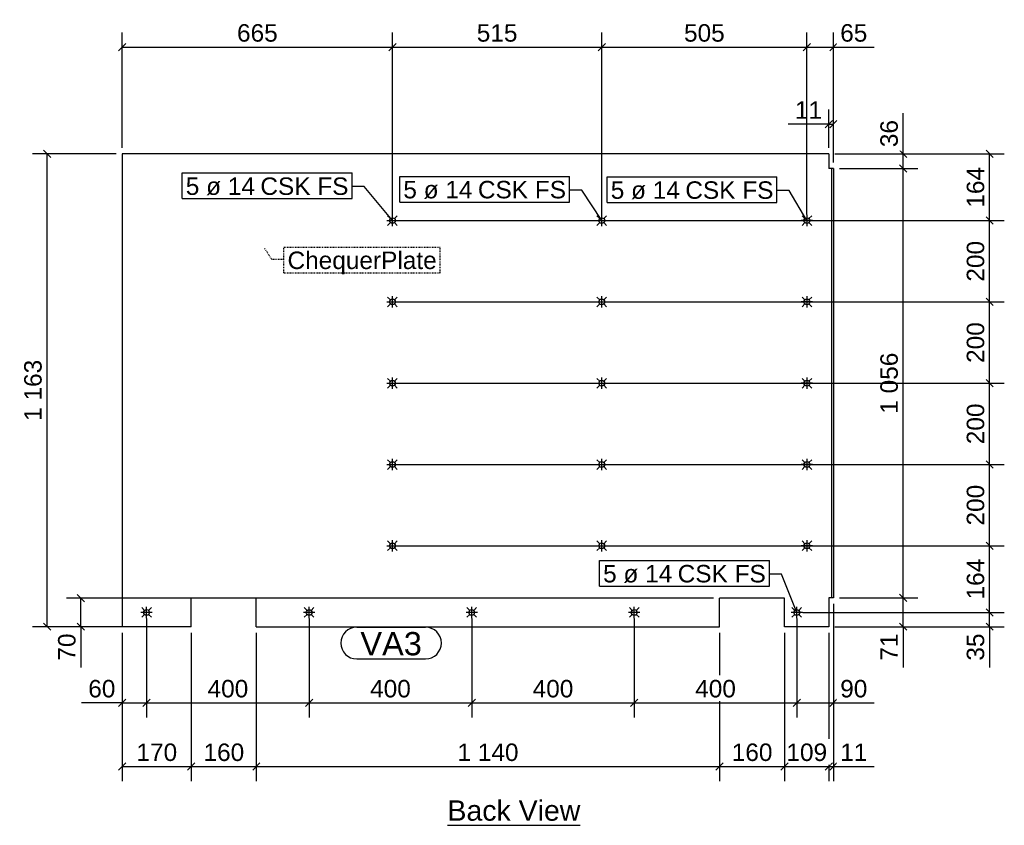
# Model space of a CAD drawing. Header units: millimetres. Extents: x 45 to 19907, y 63 to 2050.
# Tile 2 of 3: x 9751 to 12174, y 68 to 2050. Entities that reach past the tile are written whole.
import ezdxf

# ---------------------------------------------------------------- set-up
doc = ezdxf.new("R2010")
doc.units = ezdxf.units.MM
doc.linetypes.add('DXK_LINE_DOT2', pattern=[3.9198, 1.9599, -1.9599])
doc.styles.add('Arial', font='ARIAL.TTF', dxfattribs={"height": 0.2})

# ---------------------------------------------------------------- blocks, each defined once
blk = doc.blocks.new('Unknown-3637099-12 - 1228')
at = {"color": 6, "linetype": 'Continuous'}
blk.add_line((10803.8, 67.5), (11130.4, 67.5), dxfattribs=at)
at = {"color": 0, "linetype": 'Continuous'}
blk.add_wipeout([(11130.4, 78.8), (11130.4, 131.2), (10803.8, 131.2), (10803.8, 78.8)], dxfattribs=at)
at = {"color": 6, "linetype": 'Continuous', "style": 'Arial'}
blk.add_text('Back View', height=50.14, dxfattribs=at).set_placement((10803.8, 78.8))
blk = doc.blocks.new('Bolt-3637099-1232 - 1228')
at = {"color": 96, "linetype": 'Continuous'}
for p, q in [((10654.4, 1555.2), (10682.4, 1555.2)), ((10663.5, 1560.1), (10656.5, 1567.1)), ((10668.4, 1541.2), (10668.4, 1569.2)), ((10673.3, 1560.1), (10680.3, 1567.1)), ((10663.5, 1550.3), (10656.5, 1543.3)), ((10673.3, 1550.3), (10680.3, 1543.3)), ((10663.5, 1360.1), (10656.5, 1367.1)), ((10668.4, 1341.2), (10668.4, 1369.2)), ((10673.3, 1360.1), (10680.3, 1367.1)), ((10654.4, 1355.2), (10682.4, 1355.2)), ((10663.5, 1350.3), (10656.5, 1343.3)), ((10673.3, 1350.3), (10680.3, 1343.3)), ((10663.5, 1160.1), (10656.5, 1167.1)), ((10668.4, 1141.2), (10668.4, 1169.2)), ((10673.3, 1160.1), (10680.3, 1167.1)), ((10654.4, 1155.2), (10682.4, 1155.2)), ((10663.5, 1150.3), (10656.5, 1143.3)), ((10673.3, 1150.3), (10680.3, 1143.3)), ((10654.4, 955.2), (10682.4, 955.2)), ((10663.5, 960.1), (10656.5, 967.1)), ((10663.5, 950.3), (10656.5, 943.3)), ((10668.4, 941.2), (10668.4, 969.2)), ((10673.3, 960.1), (10680.3, 967.1)), ((10673.3, 950.3), (10680.3, 943.3)), ((10654.4, 755.2), (10682.4, 755.2)), ((10663.5, 760.1), (10656.5, 767.1)), ((10668.4, 741.2), (10668.4, 769.2)), ((10673.3, 760.1), (10680.3, 767.1)), ((10663.5, 750.3), (10656.5, 743.3)), ((10673.3, 750.3), (10680.3, 743.3))]:
    blk.add_line(p, q, dxfattribs=at)
for centre in [(10668.4, 1555.2), (10668.4, 1355.2), (10668.4, 1155.2), (10668.4, 955.2), (10668.4, 755.2)]:
    blk.add_circle(centre, 7, dxfattribs=at)
blk = doc.blocks.new('Part-3637099-1229 - 1228')
at = {"color": 30, "linetype": 'Continuous'}
for p, q in [((11742.4, 1719.2), (10003.4, 1719.2)), ((10003.4, 1719.2), (10003.4, 556.2)), ((11742.4, 1719.2), (11742.4, 1683.2)), ((11753.4, 1683.2), (11742.4, 1683.2)), ((11748.9, 1683.2), (11748.9, 627.2)), ((11753.4, 1683.2), (11753.4, 627.2)), ((10333.4, 626.2), (10173.4, 626.2)), ((10173.4, 556.2), (10173.4, 626.2)), ((10333.4, 556.2), (10333.4, 626.2)), ((11633.4, 626.2), (11473.4, 626.2)), ((11473.4, 556.2), (11473.4, 626.2)), ((11633.4, 556.2), (11633.4, 626.2)), ((11748.9, 627.2), (11742.4, 627.2)), ((11742.4, 627.2), (11742.4, 556.2)), ((11753.4, 627.2), (11748.9, 627.2)), ((10173.4, 556.2), (10003.4, 556.2)), ((10333.4, 556.2), (11473.4, 556.2)), ((11742.4, 556.2), (11633.4, 556.2))]:
    blk.add_line(p, q, dxfattribs=at)
blk = doc.blocks.new('Bolt-3637099-1230 - 1228')
at = {"color": 96, "linetype": 'Continuous'}
for p, q in [((10077.4, 591.2), (10049.4, 591.2)), ((10058.5, 596.1), (10051.5, 603.1)), ((10058.5, 586.3), (10051.5, 579.3)), ((10063.4, 577.2), (10063.4, 605.2)), ((10068.3, 596.1), (10075.3, 603.1)), ((10068.3, 586.3), (10075.3, 579.3)), ((10477.4, 591.2), (10449.4, 591.2)), ((10458.5, 596.1), (10451.5, 603.1)), ((10458.5, 586.3), (10451.5, 579.3)), ((10463.4, 577.2), (10463.4, 605.2)), ((10468.3, 596.1), (10475.3, 603.1)), ((10468.3, 586.3), (10475.3, 579.3)), ((10877.4, 591.2), (10849.4, 591.2)), ((10858.5, 596.1), (10851.5, 603.1)), ((10858.5, 586.3), (10851.5, 579.3)), ((10863.4, 577.2), (10863.4, 605.2)), ((10868.3, 596.1), (10875.3, 603.1)), ((10868.3, 586.3), (10875.3, 579.3)), ((11277.4, 591.2), (11249.4, 591.2)), ((11258.5, 596.1), (11251.5, 603.1)), ((11258.5, 586.3), (11251.5, 579.3)), ((11263.4, 577.2), (11263.4, 605.2)), ((11268.3, 596.1), (11275.3, 603.1)), ((11268.3, 586.3), (11275.3, 579.3)), ((11677.4, 591.2), (11649.4, 591.2)), ((11658.5, 596.1), (11651.5, 603.1)), ((11658.5, 586.3), (11651.5, 579.3)), ((11663.4, 577.2), (11663.4, 605.2)), ((11668.3, 596.1), (11675.3, 603.1)), ((11668.3, 586.3), (11675.3, 579.3))]:
    blk.add_line(p, q, dxfattribs=at)
for centre in [(10063.4, 591.2), (10463.4, 591.2), (10863.4, 591.2), (11263.4, 591.2), (11663.4, 591.2)]:
    blk.add_circle(centre, 7, dxfattribs=at)
blk = doc.blocks.new('Bolt-3637099-1231 - 1228')
at = {"color": 96, "linetype": 'Continuous'}
for p, q in [((11169.4, 1555.2), (11197.4, 1555.2)), ((11178.5, 1560.1), (11171.5, 1567.1)), ((11183.4, 1541.2), (11183.4, 1569.2)), ((11188.3, 1560.1), (11195.3, 1567.1)), ((11178.5, 1550.3), (11171.5, 1543.3)), ((11188.3, 1550.3), (11195.3, 1543.3)), ((11178.5, 1360.1), (11171.5, 1367.1)), ((11183.4, 1341.2), (11183.4, 1369.2)), ((11188.3, 1360.1), (11195.3, 1367.1)), ((11169.4, 1355.2), (11197.4, 1355.2)), ((11178.5, 1350.3), (11171.5, 1343.3)), ((11188.3, 1350.3), (11195.3, 1343.3)), ((11178.5, 1160.1), (11171.5, 1167.1)), ((11183.4, 1141.2), (11183.4, 1169.2)), ((11188.3, 1160.1), (11195.3, 1167.1)), ((11169.4, 1155.2), (11197.4, 1155.2)), ((11178.5, 1150.3), (11171.5, 1143.3)), ((11188.3, 1150.3), (11195.3, 1143.3)), ((11169.4, 955.2), (11197.4, 955.2)), ((11178.5, 960.1), (11171.5, 967.1)), ((11178.5, 950.3), (11171.5, 943.3)), ((11183.4, 941.2), (11183.4, 969.2)), ((11188.3, 960.1), (11195.3, 967.1)), ((11188.3, 950.3), (11195.3, 943.3)), ((11169.4, 755.2), (11197.4, 755.2)), ((11178.5, 760.1), (11171.5, 767.1)), ((11183.4, 741.2), (11183.4, 769.2)), ((11188.3, 760.1), (11195.3, 767.1)), ((11178.5, 750.3), (11171.5, 743.3)), ((11188.3, 750.3), (11195.3, 743.3))]:
    blk.add_line(p, q, dxfattribs=at)
for centre in [(11183.4, 1555.2), (11183.4, 1355.2), (11183.4, 1155.2), (11183.4, 955.2), (11183.4, 755.2)]:
    blk.add_circle(centre, 7, dxfattribs=at)
blk = doc.blocks.new('Bolt-3637099-1233 - 1228')
at = {"color": 96, "linetype": 'Continuous'}
for p, q in [((11702.4, 1555.2), (11674.4, 1555.2)), ((11683.5, 1560.1), (11676.5, 1567.1)), ((11688.4, 1569.2), (11688.4, 1541.2)), ((11693.3, 1560.1), (11700.3, 1567.1)), ((11683.5, 1550.3), (11676.5, 1543.3)), ((11693.3, 1550.3), (11700.3, 1543.3)), ((11683.5, 1360.1), (11676.5, 1367.1)), ((11688.4, 1369.2), (11688.4, 1341.2)), ((11693.3, 1360.1), (11700.3, 1367.1)), ((11702.4, 1355.2), (11674.4, 1355.2)), ((11683.5, 1350.3), (11676.5, 1343.3)), ((11693.3, 1350.3), (11700.3, 1343.3)), ((11683.5, 1160.1), (11676.5, 1167.1)), ((11688.4, 1169.2), (11688.4, 1141.2)), ((11693.3, 1160.1), (11700.3, 1167.1)), ((11702.4, 1155.2), (11674.4, 1155.2)), ((11683.5, 1150.3), (11676.5, 1143.3)), ((11693.3, 1150.3), (11700.3, 1143.3)), ((11702.4, 955.2), (11674.4, 955.2)), ((11683.5, 960.1), (11676.5, 967.1)), ((11683.5, 950.3), (11676.5, 943.3)), ((11688.4, 969.2), (11688.4, 941.2)), ((11693.3, 960.1), (11700.3, 967.1)), ((11693.3, 950.3), (11700.3, 943.3)), ((11702.4, 755.2), (11674.4, 755.2)), ((11683.5, 760.1), (11676.5, 767.1)), ((11688.4, 769.2), (11688.4, 741.2)), ((11693.3, 760.1), (11700.3, 767.1)), ((11683.5, 750.3), (11676.5, 743.3)), ((11693.3, 750.3), (11700.3, 743.3))]:
    blk.add_line(p, q, dxfattribs=at)
for centre in [(11688.4, 1555.2), (11688.4, 1355.2), (11688.4, 1155.2), (11688.4, 955.2), (11688.4, 755.2)]:
    blk.add_circle(centre, 7, dxfattribs=at)
blk = doc.blocks.new('StraightDimension-3637099-1369 - 1228')
at = {"color": 7, "linetype": 'Continuous'}
for p, q in [((11753.4, 612.2), (11753.4, 176.2)), ((11742.4, 541.2), (11742.4, 176.2)), ((11733.4, 203.2), (11751.4, 221.3)), ((11762.4, 221.3), (11744.4, 203.2)), ((11742.4, 212.2), (11753.4, 212.2))]:
    blk.add_line(p, q, dxfattribs=at)
at = {"color": 0}
blk.add_wipeout([(11846, 216.8), (11846, 279.8), (11761.3, 279.8), (11761.3, 216.8)], dxfattribs=at)
at = {"color": 7, "linetype": 'Continuous'}
blk.add_line((11753.4, 212.2), (11853.9, 212.2), dxfattribs=at)
blk.add_line((11753.4, 212.2), (11853.9, 212.2), dxfattribs=at)
at = {"color": 96, "style": 'Arial'}
blk.add_text('11', height=42.98, dxfattribs=at).set_placement((11770.3, 225.7))
blk = doc.blocks.new('StraightDimension-3637099-1370 - 1228')
at = {"color": 7, "linetype": 'Continuous'}
for p, q in [((11633.4, 541.2), (11633.4, 176.2)), ((11742.4, 541.2), (11742.4, 176.2)), ((11642.4, 221.3), (11624.4, 203.2)), ((11733.4, 203.2), (11751.4, 221.3)), ((11633.4, 212.2), (11742.4, 212.2))]:
    blk.add_line(p, q, dxfattribs=at)
at = {"color": 0}
blk.add_wipeout([(11747, 216.8), (11747, 279.8), (11628.9, 279.8), (11628.9, 216.8)], dxfattribs=at)
at = {"color": 96, "style": 'Arial'}
blk.add_text('109', height=42.98, dxfattribs=at).set_placement((11637.9, 225.7))
blk = doc.blocks.new('StraightDimension-3637099-1371 - 1228')
at = {"color": 7, "linetype": 'Continuous'}
for p, q in [((11473.4, 541.2), (11473.4, 176.2)), ((11633.4, 541.2), (11633.4, 176.2)), ((11482.4, 221.3), (11464.4, 203.2)), ((11624.4, 203.2), (11642.4, 221.3)), ((11473.4, 212.2), (11633.4, 212.2))]:
    blk.add_line(p, q, dxfattribs=at)
at = {"color": 0}
blk.add_wipeout([(11612.5, 216.8), (11612.5, 279.8), (11494.4, 279.8), (11494.4, 216.8)], dxfattribs=at)
at = {"color": 96, "style": 'Arial'}
blk.add_text('160', height=42.98, dxfattribs=at).set_placement((11503.4, 225.7))
blk = doc.blocks.new('StraightDimension-3637099-1436 - 1228')
at = {"color": 7, "linetype": 'Continuous'}
for p, q in [((11742.4, 1734.2), (11742.4, 1828.3)), ((11753.4, 1698.2), (11753.4, 1828.3)), ((11733.4, 1783.3), (11751.4, 1801.3)), ((11762.4, 1801.3), (11744.4, 1783.3)), ((11742.4, 1792.3), (11753.4, 1792.3))]:
    blk.add_line(p, q, dxfattribs=at)
at = {"color": 0}
blk.add_wipeout([(11734.6, 1796.8), (11734.6, 1859.8), (11649.8, 1859.8), (11649.8, 1796.8)], dxfattribs=at)
at = {"color": 7, "linetype": 'Continuous'}
blk.add_line((11742.4, 1792.3), (11642, 1792.3), dxfattribs=at)
blk.add_line((11742.4, 1792.3), (11642, 1792.3), dxfattribs=at)
at = {"color": 96, "style": 'Arial'}
blk.add_text('11', height=42.98, dxfattribs=at).set_placement((11658.8, 1805.8))
blk = doc.blocks.new('StraightDimension-3637099-1372 - 1228')
at = {"color": 7, "linetype": 'Continuous'}
for p, q in [((10333.4, 541.2), (10333.4, 176.2)), ((11473.4, 541.2), (11473.4, 176.2)), ((10342.4, 221.3), (10324.4, 203.2)), ((11464.4, 203.2), (11482.4, 221.3)), ((10333.4, 212.2), (11473.4, 212.2))]:
    blk.add_line(p, q, dxfattribs=at)
at = {"color": 0}
blk.add_wipeout([(10987.5, 216.8), (10987.5, 279.8), (10819.4, 279.8), (10819.4, 216.8)], dxfattribs=at)
at = {"color": 96, "style": 'Arial'}
blk.add_text('1 140', height=42.98, dxfattribs=at).set_placement((10828.4, 225.7))
blk = doc.blocks.new('StraightDimension-3637099-1373 - 1228')
at = {"color": 7, "linetype": 'Continuous'}
for p, q in [((10173.4, 541.2), (10173.4, 176.2)), ((10333.4, 541.2), (10333.4, 176.2)), ((10182.4, 221.3), (10164.4, 203.2)), ((10324.4, 203.2), (10342.4, 221.3)), ((10173.4, 212.2), (10333.4, 212.2))]:
    blk.add_line(p, q, dxfattribs=at)
at = {"color": 0}
blk.add_wipeout([(10312.5, 216.8), (10312.5, 279.8), (10194.4, 279.8), (10194.4, 216.8)], dxfattribs=at)
at = {"color": 96, "style": 'Arial'}
blk.add_text('160', height=42.98, dxfattribs=at).set_placement((10203.4, 225.7))
blk = doc.blocks.new('StraightDimension-3637099-1374 - 1228')
at = {"color": 7, "linetype": 'Continuous'}
for p, q in [((10003.4, 541.2), (10003.4, 176.2)), ((10173.4, 541.2), (10173.4, 176.2)), ((10012.4, 221.3), (9994.4, 203.2)), ((10164.4, 203.2), (10182.4, 221.3)), ((10003.4, 212.2), (10173.4, 212.2))]:
    blk.add_line(p, q, dxfattribs=at)
at = {"color": 0}
blk.add_wipeout([(10147.5, 216.8), (10147.5, 279.8), (10029.4, 279.8), (10029.4, 216.8)], dxfattribs=at)
at = {"color": 96, "style": 'Arial'}
blk.add_text('170', height=42.98, dxfattribs=at).set_placement((10038.4, 225.7))
blk = doc.blocks.new('StraightDimension-3637099-1394 - 1228')
at = {"color": 7, "linetype": 'Continuous'}
for p, q in [((11753.4, 612.2), (11753.4, 332.7)), ((11663.4, 576.2), (11663.4, 332.7)), ((11672.4, 377.7), (11654.4, 359.7)), ((11663.4, 368.7), (11753.4, 368.7)), ((11744.4, 359.7), (11762.4, 377.7))]:
    blk.add_line(p, q, dxfattribs=at)
at = {"color": 0}
blk.add_wipeout([(11846, 373.2), (11846, 436.2), (11761.3, 436.2), (11761.3, 373.2)], dxfattribs=at)
at = {"color": 7, "linetype": 'Continuous'}
blk.add_line((11753.4, 368.7), (11853.9, 368.7), dxfattribs=at)
blk.add_line((11753.4, 368.7), (11853.9, 368.7), dxfattribs=at)
at = {"color": 96, "style": 'Arial'}
blk.add_text('90', height=42.98, dxfattribs=at).set_placement((11770.3, 382.2))
blk = doc.blocks.new('StraightDimension-3637099-1395 - 1228')
at = {"color": 7, "linetype": 'Continuous'}
for p, q in [((11263.4, 576.2), (11263.4, 332.7)), ((11663.4, 576.2), (11663.4, 332.7)), ((11272.4, 377.7), (11254.4, 359.7)), ((11263.4, 368.7), (11663.4, 368.7)), ((11654.4, 359.7), (11672.4, 377.7))]:
    blk.add_line(p, q, dxfattribs=at)
at = {"color": 0}
blk.add_wipeout([(11522.5, 373.2), (11522.5, 436.2), (11404.4, 436.2), (11404.4, 373.2)], dxfattribs=at)
at = {"color": 96, "style": 'Arial'}
blk.add_text('400', height=42.98, dxfattribs=at).set_placement((11413.4, 382.2))
blk = doc.blocks.new('StraightDimension-3637099-1396 - 1228')
at = {"color": 7, "linetype": 'Continuous'}
for p, q in [((10863.4, 576.2), (10863.4, 332.7)), ((11263.4, 576.2), (11263.4, 332.7)), ((10872.4, 377.7), (10854.4, 359.7)), ((10863.4, 368.7), (11263.4, 368.7)), ((11254.4, 359.7), (11272.4, 377.7))]:
    blk.add_line(p, q, dxfattribs=at)
at = {"color": 0}
blk.add_wipeout([(11122.5, 373.2), (11122.5, 436.2), (11004.4, 436.2), (11004.4, 373.2)], dxfattribs=at)
at = {"color": 96, "style": 'Arial'}
blk.add_text('400', height=42.98, dxfattribs=at).set_placement((11013.4, 382.2))
blk = doc.blocks.new('StraightDimension-3637099-1397 - 1228')
at = {"color": 7, "linetype": 'Continuous'}
for p, q in [((10463.4, 576.2), (10463.4, 332.7)), ((10863.4, 576.2), (10863.4, 332.7)), ((10472.4, 377.7), (10454.4, 359.7)), ((10463.4, 368.7), (10863.4, 368.7)), ((10854.4, 359.7), (10872.4, 377.7))]:
    blk.add_line(p, q, dxfattribs=at)
at = {"color": 0}
blk.add_wipeout([(10722.5, 373.2), (10722.5, 436.2), (10604.4, 436.2), (10604.4, 373.2)], dxfattribs=at)
at = {"color": 96, "style": 'Arial'}
blk.add_text('400', height=42.98, dxfattribs=at).set_placement((10613.4, 382.2))
blk = doc.blocks.new('StraightDimension-3637099-1398 - 1228')
at = {"color": 7, "linetype": 'Continuous'}
for p, q in [((10063.4, 576.2), (10063.4, 332.7)), ((10463.4, 576.2), (10463.4, 332.7)), ((10072.4, 377.7), (10054.4, 359.7)), ((10063.4, 368.7), (10463.4, 368.7)), ((10454.4, 359.7), (10472.4, 377.7))]:
    blk.add_line(p, q, dxfattribs=at)
at = {"color": 0}
blk.add_wipeout([(10322.5, 373.2), (10322.5, 436.2), (10204.4, 436.2), (10204.4, 373.2)], dxfattribs=at)
at = {"color": 96, "style": 'Arial'}
blk.add_text('400', height=42.98, dxfattribs=at).set_placement((10213.4, 382.2))
blk = doc.blocks.new('StraightDimension-3637099-1399 - 1228')
at = {"color": 7, "linetype": 'Continuous'}
for p, q in [((10063.4, 576.2), (10063.4, 332.7)), ((10003.4, 541.2), (10003.4, 332.7)), ((9994.4, 359.7), (10012.4, 377.7)), ((10003.4, 368.7), (10063.4, 368.7)), ((10072.4, 377.7), (10054.4, 359.7))]:
    blk.add_line(p, q, dxfattribs=at)
at = {"color": 0}
blk.add_wipeout([(9995.6, 373.2), (9995.6, 436.2), (9910.8, 436.2), (9910.8, 373.2)], dxfattribs=at)
at = {"color": 7, "linetype": 'Continuous'}
blk.add_line((10003.4, 368.7), (9903, 368.7), dxfattribs=at)
blk.add_line((10003.4, 368.7), (9903, 368.7), dxfattribs=at)
at = {"color": 96, "style": 'Arial'}
blk.add_text('60', height=42.98, dxfattribs=at).set_placement((9919.8, 382.2))
blk = doc.blocks.new('StraightDimension-3637099-1419 - 1228')
at = {"color": 7, "linetype": 'Continuous'}
for p, q in [((11688.4, 1570.2), (11688.4, 2018.1)), ((11753.4, 1698.2), (11753.4, 2018.1)), ((11679.4, 1973.1), (11697.4, 1991.1)), ((11762.4, 1991.1), (11744.4, 1973.1)), ((11688.4, 1982.1), (11753.4, 1982.1))]:
    blk.add_line(p, q, dxfattribs=at)
at = {"color": 0}
blk.add_wipeout([(11846, 1986.6), (11846, 2049.6), (11761.3, 2049.6), (11761.3, 1986.6)], dxfattribs=at)
at = {"color": 7, "linetype": 'Continuous'}
blk.add_line((11753.4, 1982.1), (11853.9, 1982.1), dxfattribs=at)
blk.add_line((11753.4, 1982.1), (11853.9, 1982.1), dxfattribs=at)
at = {"color": 96, "style": 'Arial'}
blk.add_text('65', height=42.98, dxfattribs=at).set_placement((11770.3, 1995.6))
blk = doc.blocks.new('StraightDimension-3637099-1420 - 1228')
at = {"color": 7, "linetype": 'Continuous'}
for p, q in [((11183.4, 1570.2), (11183.4, 2018.1)), ((11688.4, 1570.2), (11688.4, 2018.1)), ((11192.4, 1991.1), (11174.4, 1973.1)), ((11679.4, 1973.1), (11697.4, 1991.1)), ((11183.4, 1982.1), (11688.4, 1982.1))]:
    blk.add_line(p, q, dxfattribs=at)
at = {"color": 0}
blk.add_wipeout([(11495, 1986.6), (11495, 2049.6), (11376.9, 2049.6), (11376.9, 1986.6)], dxfattribs=at)
at = {"color": 96, "style": 'Arial'}
blk.add_text('505', height=42.98, dxfattribs=at).set_placement((11385.9, 1995.6))
blk = doc.blocks.new('StraightDimension-3637099-1421 - 1228')
at = {"color": 7, "linetype": 'Continuous'}
for p, q in [((10668.4, 1570.2), (10668.4, 2018.1)), ((11183.4, 1570.2), (11183.4, 2018.1)), ((10677.4, 1991.1), (10659.4, 1973.1)), ((11174.4, 1973.1), (11192.4, 1991.1)), ((10668.4, 1982.1), (11183.4, 1982.1))]:
    blk.add_line(p, q, dxfattribs=at)
at = {"color": 0}
blk.add_wipeout([(10985, 1986.6), (10985, 2049.6), (10866.9, 2049.6), (10866.9, 1986.6)], dxfattribs=at)
at = {"color": 96, "style": 'Arial'}
blk.add_text('515', height=42.98, dxfattribs=at).set_placement((10875.9, 1995.6))
blk = doc.blocks.new('StraightDimension-3637099-1422 - 1228')
at = {"color": 7, "linetype": 'Continuous'}
for p, q in [((10003.4, 1734.2), (10003.4, 2018.1)), ((10668.4, 1570.2), (10668.4, 2018.1)), ((10012.4, 1991.1), (9994.4, 1973.1)), ((10659.4, 1973.1), (10677.4, 1991.1)), ((10003.4, 1982.1), (10668.4, 1982.1))]:
    blk.add_line(p, q, dxfattribs=at)
at = {"color": 0}
blk.add_wipeout([(10395, 1986.6), (10395, 2049.6), (10276.9, 2049.6), (10276.9, 1986.6)], dxfattribs=at)
at = {"color": 96, "style": 'Arial'}
blk.add_text('665', height=42.98, dxfattribs=at).set_placement((10285.9, 1995.6))
blk = doc.blocks.new('StraightDimension-3637099-5199 - 1228')
at = {"color": 7, "linetype": 'Continuous'}
for p, q in [((10683.4, 755.2), (12174.1, 755.2)), ((12147.1, 746.2), (12129.1, 764.2)), ((12138.1, 591.2), (12138.1, 755.2)), ((11678.4, 591.2), (12174.1, 591.2)), ((12129.1, 600.2), (12147.1, 582.2))]:
    blk.add_line(p, q, dxfattribs=at)
at = {"color": 0}
blk.add_wipeout([(12133.6, 732.2), (12070.6, 732.2), (12070.6, 614.1), (12133.6, 614.1)], dxfattribs=at)
at = {"color": 96, "style": 'Arial'}
blk.add_text('164', height=42.98, rotation=90.0002, dxfattribs=at).set_placement((12124.6, 623.1))
blk = doc.blocks.new('StraightDimension-3637099-1488 - 1228')
at = {"color": 7, "linetype": 'Continuous'}
for p, q in [((11916.5, 1728.2), (11934.5, 1710.2)), ((11757.4, 1719.2), (11961.5, 1719.2)), ((11925.5, 1683.2), (11925.5, 1719.2)), ((11768.4, 1683.2), (11961.5, 1683.2)), ((11934.5, 1674.2), (11916.5, 1692.2))]:
    blk.add_line(p, q, dxfattribs=at)
at = {"color": 0}
blk.add_wipeout([(11921, 1811.7), (11858, 1811.7), (11858, 1727), (11921, 1727)], dxfattribs=at)
at = {"color": 7, "linetype": 'Continuous'}
blk.add_line((11925.5, 1719.2), (11925.5, 1819.6), dxfattribs=at)
blk.add_line((11925.5, 1719.2), (11925.5, 1819.6), dxfattribs=at)
at = {"color": 96, "style": 'Arial'}
blk.add_text('36', height=42.98, rotation=90.0002, dxfattribs=at).set_placement((11912, 1736))
blk = doc.blocks.new('StraightDimension-3637099-1489 - 1228')
at = {"color": 7, "linetype": 'Continuous'}
for p, q in [((11768.4, 1683.2), (11961.5, 1683.2)), ((11934.5, 1674.2), (11916.5, 1692.2)), ((11925.5, 627.2), (11925.5, 1683.2)), ((11916.5, 636.2), (11934.5, 618.2)), ((11768.4, 627.2), (11961.5, 627.2))]:
    blk.add_line(p, q, dxfattribs=at)
at = {"color": 0}
blk.add_wipeout([(11921, 1239.2), (11858, 1239.2), (11858, 1071.1), (11921, 1071.1)], dxfattribs=at)
at = {"color": 96, "style": 'Arial'}
blk.add_text('1 056', height=42.98, rotation=90.0002, dxfattribs=at).set_placement((11912, 1080.1))
blk = doc.blocks.new('StraightDimension-3637099-1490 - 1228')
at = {"color": 7, "linetype": 'Continuous'}
for p, q in [((11916.5, 636.2), (11934.5, 618.2)), ((11768.4, 627.2), (11961.5, 627.2)), ((11925.5, 556.2), (11925.5, 627.2)), ((11934.5, 547.2), (11916.5, 565.2)), ((11757.4, 556.2), (11961.5, 556.2))]:
    blk.add_line(p, q, dxfattribs=at)
at = {"color": 0}
blk.add_wipeout([(11921, 548.3), (11858, 548.3), (11858, 463.6), (11921, 463.6)], dxfattribs=at)
at = {"color": 7, "linetype": 'Continuous'}
blk.add_line((11925.5, 556.2), (11925.5, 455.7), dxfattribs=at)
blk.add_line((11925.5, 556.2), (11925.5, 455.7), dxfattribs=at)
at = {"color": 96, "style": 'Arial'}
blk.add_text('71', height=42.98, rotation=90.0002, dxfattribs=at).set_placement((11912, 472.6))
blk = doc.blocks.new('StraightDimension-3637099-5091 - 1228')
at = {"color": 7, "linetype": 'Continuous'}
for p, q in [((9892.9, 635.2), (9910.9, 617.2)), ((11458.4, 626.2), (9865.9, 626.2)), ((9901.9, 556.2), (9901.9, 626.2)), ((9910.9, 547.2), (9892.9, 565.2)), ((9988.4, 556.2), (9865.9, 556.2))]:
    blk.add_line(p, q, dxfattribs=at)
at = {"color": 0}
blk.add_wipeout([(9897.4, 548.3), (9834.4, 548.3), (9834.4, 463.6), (9897.4, 463.6)], dxfattribs=at)
at = {"color": 7, "linetype": 'Continuous'}
blk.add_line((9901.9, 556.2), (9901.9, 455.7), dxfattribs=at)
blk.add_line((9901.9, 556.2), (9901.9, 455.7), dxfattribs=at)
at = {"color": 96, "style": 'Arial'}
blk.add_text('70', height=42.98, rotation=90.0002, dxfattribs=at).set_placement((9888.4, 472.6))
blk = doc.blocks.new('StraightDimension-3637099-5194 - 1228')
at = {"color": 7, "linetype": 'Continuous'}
for p, q in [((12147.1, 1710.2), (12129.1, 1728.2)), ((11757.4, 1719.2), (12174.1, 1719.2)), ((12138.1, 1555.2), (12138.1, 1719.2)), ((10683.4, 1555.2), (12174.1, 1555.2)), ((12129.1, 1564.2), (12147.1, 1546.2))]:
    blk.add_line(p, q, dxfattribs=at)
at = {"color": 0}
blk.add_wipeout([(12133.6, 1696.2), (12070.6, 1696.2), (12070.6, 1578.1), (12133.6, 1578.1)], dxfattribs=at)
at = {"color": 96, "style": 'Arial'}
blk.add_text('164', height=42.98, rotation=90.0002, dxfattribs=at).set_placement((12124.6, 1587.1))
blk = doc.blocks.new('StraightDimension-3637099-5195 - 1228')
at = {"color": 7, "linetype": 'Continuous'}
for p, q in [((10683.4, 1555.2), (12174.1, 1555.2)), ((12147.1, 1546.2), (12129.1, 1564.2)), ((12138.1, 1355.2), (12138.1, 1555.2)), ((12129.1, 1364.2), (12147.1, 1346.2)), ((10683.4, 1355.2), (12174.1, 1355.2))]:
    blk.add_line(p, q, dxfattribs=at)
at = {"color": 0}
blk.add_wipeout([(12133.6, 1514.2), (12070.6, 1514.2), (12070.6, 1396.1), (12133.6, 1396.1)], dxfattribs=at)
at = {"color": 96, "style": 'Arial'}
blk.add_text('200', height=42.98, rotation=90.0002, dxfattribs=at).set_placement((12124.6, 1405.1))
blk = doc.blocks.new('StraightDimension-3637099-5196 - 1228')
at = {"color": 7, "linetype": 'Continuous'}
for p, q in [((12147.1, 1346.2), (12129.1, 1364.2)), ((10683.4, 1355.2), (12174.1, 1355.2)), ((12138.1, 1155.2), (12138.1, 1355.2)), ((12129.1, 1164.2), (12147.1, 1146.2)), ((10683.4, 1155.2), (12174.1, 1155.2))]:
    blk.add_line(p, q, dxfattribs=at)
at = {"color": 0}
blk.add_wipeout([(12133.6, 1314.2), (12070.6, 1314.2), (12070.6, 1196.1), (12133.6, 1196.1)], dxfattribs=at)
at = {"color": 96, "style": 'Arial'}
blk.add_text('200', height=42.98, rotation=90.0002, dxfattribs=at).set_placement((12124.6, 1205.1))
blk = doc.blocks.new('StraightDimension-3637099-5197 - 1228')
at = {"color": 7, "linetype": 'Continuous'}
for p, q in [((12147.1, 1146.2), (12129.1, 1164.2)), ((10683.4, 1155.2), (12174.1, 1155.2)), ((12138.1, 955.2), (12138.1, 1155.2)), ((10683.4, 955.2), (12174.1, 955.2)), ((12129.1, 964.2), (12147.1, 946.2))]:
    blk.add_line(p, q, dxfattribs=at)
at = {"color": 0}
blk.add_wipeout([(12133.6, 1114.2), (12070.6, 1114.2), (12070.6, 996.1), (12133.6, 996.1)], dxfattribs=at)
at = {"color": 96, "style": 'Arial'}
blk.add_text('200', height=42.98, rotation=90.0002, dxfattribs=at).set_placement((12124.6, 1005.1))
blk = doc.blocks.new('StraightDimension-3637099-5198 - 1228')
at = {"color": 7, "linetype": 'Continuous'}
for p, q in [((10683.4, 955.2), (12174.1, 955.2)), ((12147.1, 946.2), (12129.1, 964.2)), ((12138.1, 755.2), (12138.1, 955.2)), ((10683.4, 755.2), (12174.1, 755.2)), ((12129.1, 764.2), (12147.1, 746.2))]:
    blk.add_line(p, q, dxfattribs=at)
at = {"color": 0}
blk.add_wipeout([(12133.6, 914.2), (12070.6, 914.2), (12070.6, 796.1), (12133.6, 796.1)], dxfattribs=at)
at = {"color": 96, "style": 'Arial'}
blk.add_text('200', height=42.98, rotation=90.0002, dxfattribs=at).set_placement((12124.6, 805.1))
blk = doc.blocks.new('StraightDimension-3637099-5200 - 1228')
at = {"color": 7, "linetype": 'Continuous'}
for p, q in [((11678.4, 591.2), (12174.1, 591.2)), ((12129.1, 600.2), (12147.1, 582.2)), ((12138.1, 556.2), (12138.1, 591.2)), ((12147.1, 547.2), (12129.1, 565.2)), ((11757.4, 556.2), (12174.1, 556.2))]:
    blk.add_line(p, q, dxfattribs=at)
at = {"color": 0}
blk.add_wipeout([(12133.6, 548.3), (12070.6, 548.3), (12070.6, 463.6), (12133.6, 463.6)], dxfattribs=at)
at = {"color": 7, "linetype": 'Continuous'}
blk.add_line((12138.1, 556.2), (12138.1, 455.7), dxfattribs=at)
blk.add_line((12138.1, 556.2), (12138.1, 455.7), dxfattribs=at)
at = {"color": 96, "style": 'Arial'}
blk.add_text('35', height=42.98, rotation=90.0002, dxfattribs=at).set_placement((12124.6, 472.6))
blk = doc.blocks.new('StraightDimension-3637099-5273 - 1228')
at = {"color": 7, "linetype": 'Continuous'}
for p, q in [((9827.6, 1710.2), (9809.6, 1728.2)), ((9988.4, 1719.2), (9782.6, 1719.2)), ((9818.6, 556.2), (9818.6, 1719.2)), ((9809.6, 565.2), (9827.6, 547.2)), ((10003.4, 556.2), (9782.6, 556.2))]:
    blk.add_line(p, q, dxfattribs=at)
at = {"color": 0}
blk.add_wipeout([(9814.1, 1221.7), (9751.1, 1221.7), (9751.1, 1053.6), (9814.1, 1053.6)], dxfattribs=at)
at = {"color": 96, "style": 'Arial'}
blk.add_text('1 163', height=42.98, rotation=90.0002, dxfattribs=at).set_placement((9805.1, 1062.6))
blk = doc.blocks.new('Mark-3637099-1515 - 1228')
at = {"color": 0}
blk.add_wipeout([(10740.7, 485.7), (10740.7, 545.7), (10589.5, 545.7), (10589.5, 485.7)], dxfattribs=at)
blk.add_wipeout([(10740.7, 485.7), (10740.7, 545.7), (10589.5, 545.7), (10589.5, 485.7)], dxfattribs=at)
at = {"color": 7, "linetype": 'Continuous'}
for p, q in [((10580.5, 554.7), (10749.7, 554.7)), ((10580.5, 476.7), (10749.7, 476.7))]:
    blk.add_line(p, q, dxfattribs=at)
for centre, start, end in [((10580.5, 515.7), 90, 270), ((10749.7, 515.7), 270, 90)]:
    blk.add_arc(centre, 39, start, end, dxfattribs=at)
at = {"color": 96, "style": 'Arial'}
blk.add_text('VA3', height=57.3, dxfattribs=at).set_placement((10589.5, 485.7))
blk = doc.blocks.new('Mark-3637099-1516 - 1228')
at = {"color": 7, "linetype": 'Continuous'}
blk.add_line((11663.4, 591.2), (11625.9, 685.4), dxfattribs=at)
at = {"color": 0}
for points in [[(11356.8, 665.1), (11356.8, 710.1), (11186.8, 710.1), (11186.8, 665.1)], [(11586.9, 665.1), (11586.9, 710.1), (11370.3, 710.1), (11370.3, 665.1)]]:
    blk.add_wipeout(points, dxfattribs=at)
for points in [[(11356.8, 665.1), (11356.8, 710.1), (11186.8, 710.1), (11186.8, 665.1)], [(11586.9, 665.1), (11586.9, 710.1), (11370.3, 710.1), (11370.3, 665.1)]]:
    blk.add_wipeout(points, dxfattribs=at)
at = {"color": 7, "linetype": 'Continuous'}
for p, q in [((11177.8, 719.1), (11595.9, 719.1)), ((11177.8, 656.1), (11177.8, 719.1)), ((11595.9, 656.1), (11595.9, 719.1)), ((11625.9, 685.4), (11595.9, 685.4)), ((11177.8, 656.1), (11595.9, 656.1))]:
    blk.add_line(p, q, dxfattribs=at)
at = {"color": 96, "style": 'Arial'}
for s, p in [('5 ø 14', (11186.8, 665.1)), ('CSK FS', (11370.3, 665.1))]:
    blk.add_text(s, height=42.98, dxfattribs=at).set_placement(p)
blk = doc.blocks.new('Mark-3637099-1517 - 1228')
at = {"color": 7, "linetype": 'Continuous'}
blk.add_line((11183.4, 1555.2), (11134.3, 1630.3), dxfattribs=at)
at = {"color": 0}
for points in [[(10865.2, 1610), (10865.2, 1655), (10695.2, 1655), (10695.2, 1610)], [(11095.3, 1610), (11095.3, 1655), (10878.7, 1655), (10878.7, 1610)]]:
    blk.add_wipeout(points, dxfattribs=at)
for points in [[(10865.2, 1610), (10865.2, 1655), (10695.2, 1655), (10695.2, 1610)], [(11095.3, 1610), (11095.3, 1655), (10878.7, 1655), (10878.7, 1610)]]:
    blk.add_wipeout(points, dxfattribs=at)
at = {"color": 7, "linetype": 'Continuous'}
for p, q in [((10686.2, 1664), (11104.3, 1664)), ((10686.2, 1601), (10686.2, 1664)), ((11104.3, 1601), (11104.3, 1664)), ((11134.3, 1630.3), (11104.3, 1630.3)), ((10686.2, 1601), (11104.3, 1601))]:
    blk.add_line(p, q, dxfattribs=at)
at = {"color": 96, "style": 'Arial'}
for s, p in [('5 ø 14', (10695.2, 1610)), ('CSK FS', (10878.7, 1610))]:
    blk.add_text(s, height=42.98, dxfattribs=at).set_placement(p)
blk = doc.blocks.new('Mark-3637099-1518 - 1228')
at = {"color": 7, "linetype": 'Continuous'}
blk.add_line((10668.4, 1555.2), (10598.9, 1638.8), dxfattribs=at)
at = {"color": 0}
for points in [[(10329.8, 1618.5), (10329.8, 1663.5), (10159.8, 1663.5), (10159.8, 1618.5)], [(10559.9, 1618.5), (10559.9, 1663.5), (10343.3, 1663.5), (10343.3, 1618.5)]]:
    blk.add_wipeout(points, dxfattribs=at)
for points in [[(10329.8, 1618.5), (10329.8, 1663.5), (10159.8, 1663.5), (10159.8, 1618.5)], [(10559.9, 1618.5), (10559.9, 1663.5), (10343.3, 1663.5), (10343.3, 1618.5)]]:
    blk.add_wipeout(points, dxfattribs=at)
at = {"color": 7, "linetype": 'Continuous'}
for p, q in [((10150.8, 1672.5), (10568.9, 1672.5)), ((10150.8, 1609.5), (10150.8, 1672.5)), ((10568.9, 1609.5), (10568.9, 1672.5)), ((10598.9, 1638.8), (10568.9, 1638.8)), ((10150.8, 1609.5), (10568.9, 1609.5))]:
    blk.add_line(p, q, dxfattribs=at)
at = {"color": 96, "style": 'Arial'}
for s, p in [('5 ø 14', (10159.8, 1618.5)), ('CSK FS', (10343.3, 1618.5))]:
    blk.add_text(s, height=42.98, dxfattribs=at).set_placement(p)
blk = doc.blocks.new('Mark-3637099-1519 - 1228')
at = {"color": 7, "linetype": 'Continuous'}
blk.add_line((11688.4, 1555.2), (11644.7, 1629.2), dxfattribs=at)
at = {"color": 0}
for points in [[(11375.6, 1608.9), (11375.6, 1653.9), (11205.6, 1653.9), (11205.6, 1608.9)], [(11605.7, 1608.9), (11605.7, 1653.9), (11389.1, 1653.9), (11389.1, 1608.9)]]:
    blk.add_wipeout(points, dxfattribs=at)
for points in [[(11375.6, 1608.9), (11375.6, 1653.9), (11205.6, 1653.9), (11205.6, 1608.9)], [(11605.7, 1608.9), (11605.7, 1653.9), (11389.1, 1653.9), (11389.1, 1608.9)]]:
    blk.add_wipeout(points, dxfattribs=at)
at = {"color": 7, "linetype": 'Continuous'}
for p, q in [((11196.6, 1662.9), (11614.7, 1662.9)), ((11196.6, 1599.9), (11196.6, 1662.9)), ((11614.7, 1599.9), (11614.7, 1662.9)), ((11644.7, 1629.2), (11614.7, 1629.2)), ((11196.6, 1599.9), (11614.7, 1599.9))]:
    blk.add_line(p, q, dxfattribs=at)
at = {"color": 96, "style": 'Arial'}
for s, p in [('5 ø 14', (11205.6, 1608.9)), ('CSK FS', (11389.1, 1608.9))]:
    blk.add_text(s, height=42.98, dxfattribs=at).set_placement(p)
blk = doc.blocks.new('Mark-3637099-1520 - 1228')
at = {"color": 96, "linetype": 'DXK_LINE_DOT2'}
blk.add_line((10353.7, 1486.3), (10371.2, 1460.1), dxfattribs=at)
at = {"color": 0}
blk.add_wipeout([(10777, 1436.1), (10777, 1481.1), (10410.2, 1481.1), (10410.2, 1436.1)], dxfattribs=at)
blk.add_wipeout([(10777, 1436.1), (10777, 1481.1), (10410.2, 1481.1), (10410.2, 1436.1)], dxfattribs=at)
at = {"color": 96, "linetype": 'DXK_LINE_DOT2'}
for p, q in [((10401.2, 1490.1), (10786, 1490.1)), ((10401.2, 1427.1), (10401.2, 1490.1)), ((10786, 1427.1), (10786, 1490.1)), ((10371.2, 1460.1), (10401.2, 1460.1)), ((10401.2, 1427.1), (10786, 1427.1))]:
    blk.add_line(p, q, dxfattribs=at)
at = {"color": 96, "style": 'Arial'}
blk.add_text('ChequerPlate', height=42.979, dxfattribs=at).set_placement((10410.2, 1436.1))

msp = doc.modelspace()

# ---------------------------------------------------------------- block references
for name in ['Part-3637099-1229 - 1228', 'Bolt-3637099-1232 - 1228', 'Bolt-3637099-1231 - 1228', 'Bolt-3637099-1233 - 1228', 'Bolt-3637099-1230 - 1228', 'Unknown-3637099-12 - 1228']:
    msp.add_blockref(name, (0, 0))

# ---------------------------------------------------------------- next in the draw order: block references
for name in ['StraightDimension-3637099-1436 - 1228', 'StraightDimension-3637099-1369 - 1228']:
    msp.add_blockref(name, (0, 0))

# ---------------------------------------------------------------- next in the draw order: block references
for name in ['StraightDimension-3637099-1419 - 1228', 'StraightDimension-3637099-1370 - 1228']:
    msp.add_blockref(name, (0, 0))

# ---------------------------------------------------------------- next in the draw order: block references
for name in ['StraightDimension-3637099-1420 - 1228', 'StraightDimension-3637099-1488 - 1228', 'StraightDimension-3637099-1371 - 1228']:
    msp.add_blockref(name, (0, 0))

# ---------------------------------------------------------------- next in the draw order: block references
for name in ['StraightDimension-3637099-1421 - 1228', 'StraightDimension-3637099-1394 - 1228', 'StraightDimension-3637099-1372 - 1228']:
    msp.add_blockref(name, (0, 0))

# ---------------------------------------------------------------- next in the draw order: block references
for name in ['StraightDimension-3637099-1422 - 1228', 'StraightDimension-3637099-1395 - 1228', 'StraightDimension-3637099-1373 - 1228']:
    msp.add_blockref(name, (0, 0))

# ---------------------------------------------------------------- next in the draw order: block references
for name in ['Mark-3637099-1518 - 1228', 'StraightDimension-3637099-1396 - 1228', 'StraightDimension-3637099-1374 - 1228']:
    msp.add_blockref(name, (0, 0))

# ---------------------------------------------------------------- next in the draw order: block references
msp.add_blockref('StraightDimension-3637099-1397 - 1228', (0, 0))

# ---------------------------------------------------------------- next in the draw order: block references
for name in ['StraightDimension-3637099-5199 - 1228', 'StraightDimension-3637099-1398 - 1228']:
    msp.add_blockref(name, (0, 0))

# ---------------------------------------------------------------- next in the draw order: block references
for name in ['StraightDimension-3637099-1489 - 1228', 'StraightDimension-3637099-1399 - 1228']:
    msp.add_blockref(name, (0, 0))

# ---------------------------------------------------------------- next in the draw order: block references
for name in ['StraightDimension-3637099-5194 - 1228', 'StraightDimension-3637099-5091 - 1228', 'StraightDimension-3637099-1490 - 1228']:
    msp.add_blockref(name, (0, 0))

# ---------------------------------------------------------------- next in the draw order: block references
for name in ['StraightDimension-3637099-5273 - 1228', 'StraightDimension-3637099-5195 - 1228', 'Mark-3637099-1516 - 1228', 'StraightDimension-3637099-5200 - 1228', 'Mark-3637099-1515 - 1228']:
    msp.add_blockref(name, (0, 0))

# ---------------------------------------------------------------- next in the draw order: block references
for name in ['Mark-3637099-1517 - 1228', 'Mark-3637099-1519 - 1228', 'Mark-3637099-1520 - 1228', 'StraightDimension-3637099-5196 - 1228']:
    msp.add_blockref(name, (0, 0))

# ---------------------------------------------------------------- next in the draw order: block references
msp.add_blockref('StraightDimension-3637099-5197 - 1228', (0, 0))

# ---------------------------------------------------------------- next in the draw order: block references
msp.add_blockref('StraightDimension-3637099-5198 - 1228', (0, 0))

doc.saveas('drawing.dxf')
